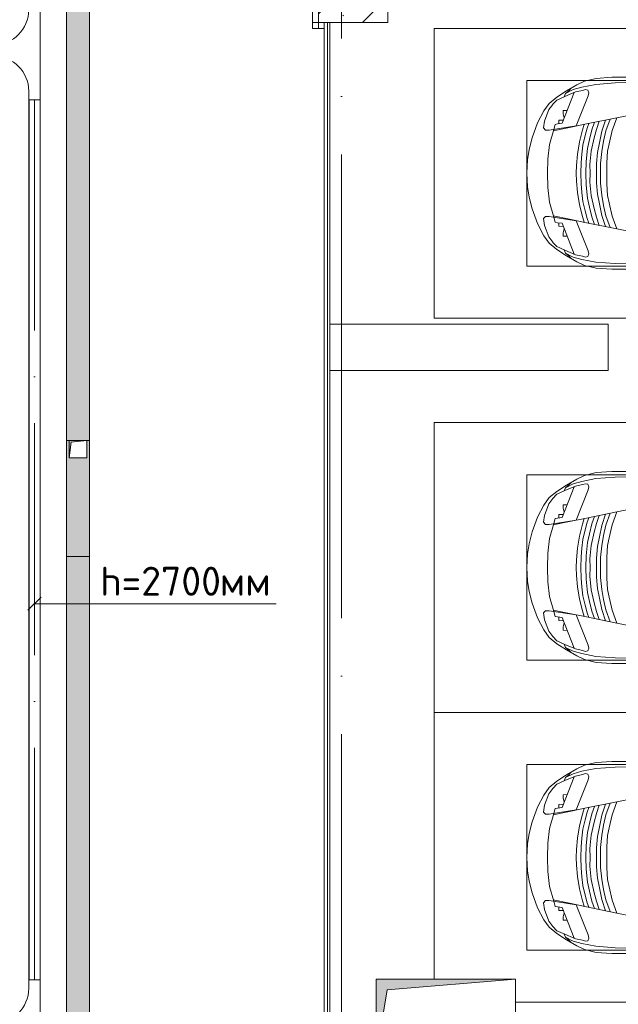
# Model space of a CAD drawing. Header units: millimetres. Extents: x -32229 to 192519, y -13689 to 125138.
# Tile 180 of 183: x 22057 to 27224, y 104583 to 113075. Entities that reach past the tile are written whole.
import ezdxf

# ---------------------------------------------------------------- set-up
doc = ezdxf.new("R2010")
doc.units = ezdxf.units.MM
doc.linetypes.add('ADSK_Линия сетки', pattern=[5000, 4000, -500, 0, -500])
doc.linetypes.add('ADSK_Осевая', pattern=[2800, 2000, -400, 0, -400])
doc.layers.add('A-DETL-____-OTLN', color=7, linetype='Continuous', lineweight=9, true_color=0x00a600)
for name, color, linetype, lineweight in [('A-DETL-GENF-OTLN', 7, 'Continuous', 18), ('A-FLOR-____-OTLN', 7, 'Continuous', 18), ('A-GENM-____-OTLN', 7, 'Continuous', 18), ('C-PRKG-____-OTLN', 7, 'Continuous', 18), ('E-CABL-TRAY-CNTR', 7, 'ADSK_Осевая', 18), ('E-CABL-TRAY-OTLN', 7, 'Continuous', 18), ('G-____-____-TEXT', 7, 'Continuous', 9), ('M-EQPM-____-OTLN', 7, 'Continuous', 18), ('S-COLS-____-MCUT', 7, 'Continuous', 40), ('S-COLS-____-OTLN', 7, 'Continuous', 18), ('S-GRID-____-OTLN', 7, 'Continuous', 9)]:
    doc.layers.add(name, color=color, linetype=linetype, lineweight=lineweight)
doc.styles.add('ISOCPEUR', font='isocpeur.ttf', dxfattribs={"height": 250})

# ---------------------------------------------------------------- blocks, each defined once
blk = doc.blocks.new('АР_Машиноместо - 4900x2400_М__5300х2500_-V164--01 ЭЛ')
at = {"layer": 'A-DETL-GENF-OTLN', "color": 253, "lineweight": 13, "true_color": 0xaaaaaa}
for p, q in [((943.3, -845.1), (815.8, -891)), ((1044.2, -818.6), (943.3, -845.1)), ((1132.7, -806), (1044.2, -818.6)), ((1250, -800), (1132.7, -806)), ((1250, -800), (1367.3, -806)), ((1367.3, -806), (1455.8, -818.6)), ((1455.8, -818.6), (1556.7, -845.1)), ((1556.7, -845.1), (1684.2, -891)), ((815.8, -891), (711.9, -946.2)), ((1684.2, -891), (1788.1, -946.2)), ((647.2, -992.8), (593.2, -1056.8)), ((711.9, -946.2), (647.2, -992.8)), ((700.9, -989.1), (655, -1024.3)), ((800.1, -952.6), (700.9, -989.1)), ((859, -944.1), (800.1, -952.6)), ((841.1, -1225.9), (877.7, -991.4)), ((877.7, -958.9), (859, -944.1)), ((1000.2, -994.5), (871.4, -1031.3)), ((877.7, -991.4), (877.7, -958.9)), ((1127.4, -979.8), (1000.2, -994.5)), ((1250, -977.6), (1127.4, -979.8)), ((1250, -977.6), (1372.6, -979.8)), ((1372.6, -979.8), (1499.8, -994.5)), ((1499.8, -994.5), (1628.6, -1031.3)), ((1622.3, -958.9), (1641, -944.1)), ((1622.3, -991.4), (1622.3, -958.9)), ((1658.9, -1225.9), (1622.3, -991.4)), ((1641, -944.1), (1699.9, -952.6)), ((1699.9, -952.6), (1799.1, -989.1)), ((1788.1, -946.2), (1852.8, -992.8)), ((1799.1, -989.1), (1845, -1024.3)), ((1852.8, -992.8), (1906.8, -1056.8)), ((593.2, -1056.8), (539.3, -1140.4)), ((617.9, -1057.3), (586.9, -1126.3)), ((654.7, -1024.4), (617.9, -1057.3)), ((882.6, -1027.5), (853.8, -1167.4)), ((1617.4, -1027.5), (1646.2, -1167.4)), ((1845.3, -1024.4), (1882.1, -1057.3)), ((1882.1, -1057.3), (1913.1, -1126.3)), ((1906.8, -1056.8), (1960.7, -1140.4)), ((539.3, -1140.4), (487.4, -1232.1)), ((540.4, -1159.6), (516.2, -1180.5)), ((561.3, -1132.6), (540.4, -1159.6)), ((586.9, -1126.3), (548.2, -1220.1)), ((589, -1121.6), (561.3, -1132.6)), ((853.8, -1167.4), (826.8, -1300.9)), ((1646.2, -1167.4), (1673.2, -1300.9)), ((1911, -1121.6), (1938.7, -1132.6)), ((1913.1, -1126.3), (1951.8, -1220.1)), ((1938.7, -1132.6), (1959.6, -1159.6)), ((1959.6, -1159.6), (1983.8, -1180.5)), ((1960.7, -1140.4), (2012.6, -1232.1)), ((487.4, -1232.1), (455.7, -1296.1)), ((548.2, -1220.1), (535, -1280.6)), ((580.7, -1327.1), (841.1, -1225.9)), ((978.6, -1254.6), (876.3, -1278.7)), ((1084.1, -1236), (978.6, -1254.6)), ((1159.1, -1267.9), (1083.6, -1274.6)), ((1182.5, -1227.5), (1084.1, -1236)), ((1250, -1266.6), (1159.1, -1267.9)), ((1250, -1223.7), (1182.5, -1227.5)), ((1250, -1223.7), (1317.5, -1227.5)), ((1250, -1266.6), (1340.9, -1267.9)), ((1317.5, -1227.5), (1415.9, -1236)), ((1340.9, -1267.9), (1416.4, -1274.6)), ((1415.9, -1236), (1521.4, -1254.6)), ((1521.4, -1254.6), (1623.7, -1278.7)), ((1919.3, -1327.1), (1658.9, -1225.9)), ((1951.8, -1220.1), (1965, -1280.6)), ((2012.6, -1232.1), (2044.3, -1296.1)), ((455.7, -1296.1), (430.8, -1396.6)), ((535, -1280.6), (527.2, -1305.2)), ((527.2, -1305.2), (531.8, -1326)), ((531.8, -1326), (554.4, -1333.3)), ((554.4, -1333.3), (580.7, -1327.1)), ((826.8, -1300.9), (770, -1576.5)), ((859.1, -1321.2), (819.9, -1334.4)), ((876.3, -1278.7), (828.3, -1293.7)), ((925.2, -1301.6), (859.1, -1321.2)), ((958.3, -1341.1), (873.8, -1361.2)), ((1007.1, -1283.7), (925.2, -1301.6)), ((1059, -1354.8), (945.3, -1380.6)), ((1035, -1323.2), (958.3, -1341.1)), ((1083.6, -1274.6), (1007.1, -1283.7)), ((1148.3, -1312.4), (1035, -1323.2)), ((1174.5, -1344.2), (1059, -1354.8)), ((1250, -1309.3), (1148.3, -1312.4)), ((1250, -1344.9), (1174.5, -1344.2)), ((1250, -1309.3), (1351.7, -1312.4)), ((1250, -1344.9), (1325.5, -1344.2)), ((1325.5, -1344.2), (1441, -1354.8)), ((1351.7, -1312.4), (1465, -1323.2)), ((1416.4, -1274.6), (1492.9, -1283.7)), ((1441, -1354.8), (1554.7, -1380.6)), ((1465, -1323.2), (1541.7, -1341.1)), ((1492.9, -1283.7), (1574.8, -1301.6)), ((1541.7, -1341.1), (1626.2, -1361.2)), ((1574.8, -1301.6), (1640.9, -1321.2)), ((1623.7, -1278.7), (1671.7, -1293.7)), ((1640.9, -1321.2), (1680.1, -1334.4)), ((1673.2, -1300.9), (1730, -1576.5)), ((1945.6, -1333.3), (1919.3, -1327.1)), ((1968.2, -1326), (1945.6, -1333.3)), ((1965, -1280.6), (1972.8, -1305.2)), ((1972.8, -1305.2), (1968.2, -1326)), ((2044.3, -1296.1), (2069.2, -1396.6)), ((430.8, -1396.6), (422, -1534.1)), ((871.4, -1401.1), (800.5, -1424.6)), ((873.8, -1361.2), (809.9, -1383.1)), ((945.3, -1380.6), (871.4, -1401.1)), ((986.2, -1425.6), (887, -1446.5)), ((1070, -1410.4), (986.2, -1425.6)), ((1163.9, -1435.1), (1061.9, -1445.7)), ((1168.3, -1399.8), (1070, -1410.4)), ((1250, -1435.1), (1163.9, -1435.1)), ((1250, -1400.1), (1168.3, -1399.8)), ((1250, -1400.1), (1331.7, -1399.8)), ((1250, -1435.1), (1336.1, -1435.1)), ((1331.7, -1399.8), (1430, -1410.4)), ((1336.1, -1435.1), (1438.1, -1445.7)), ((1430, -1410.4), (1513.8, -1425.6)), ((1513.8, -1425.6), (1613, -1446.5)), ((1554.7, -1380.6), (1628.6, -1401.1)), ((1626.2, -1361.2), (1690.1, -1383.1)), ((1628.6, -1401.1), (1699.5, -1424.6)), ((2069.2, -1396.6), (2078, -1534.1)), ((884.3, -1480.8), (782, -1518.1)), ((887, -1446.5), (790.4, -1477.3)), ((994.9, -1509.3), (881.7, -1536.4)), ((973.4, -1459.7), (884.3, -1480.8)), ((1061.9, -1445.7), (973.4, -1459.7)), ((1060, -1496.1), (994.9, -1509.3)), ((1159.3, -1489.1), (1060, -1496.1)), ((1250, -1488.3), (1159.3, -1489.1)), ((1250, -1488.3), (1340.7, -1489.1)), ((1340.7, -1489.1), (1440, -1496.1)), ((1438.1, -1445.7), (1526.6, -1459.7)), ((1440, -1496.1), (1505.1, -1509.3)), ((1505.1, -1509.3), (1618.3, -1536.4)), ((1526.6, -1459.7), (1615.7, -1480.8)), ((1613, -1446.5), (1709.6, -1477.3)), ((1615.7, -1480.8), (1718, -1518.1)), ((422, -1534.1), (422, -1662.9)), ((770, -1576.5), (718.3, -1834.2)), ((881.7, -1536.4), (770, -1576.5)), ((1618.3, -1536.4), (1730, -1576.5)), ((1730, -1576.5), (1781.7, -1834.2)), ((2078, -1534.1), (2078, -1662.9))]:
    blk.add_line(p, q, dxfattribs=at)
at = {"layer": 'A-DETL-GENF-OTLN', "color": 254, "lineweight": 13, "true_color": 0xd4d4d4}
for p, q in [((818.8, -1102.9), (554, -1208.1)), ((792.9, -1076.2), (791.2, -1114.5)), ((823.3, -1074.4), (792.9, -1076.2)), ((824.1, -1063.7), (818.8, -1102.9)), ((827.7, -1045), (824.1, -1063.7)), ((871.3, -1031.9), (827.7, -1045)), ((1628.7, -1031.9), (1672.3, -1045)), ((1672.3, -1045), (1675.9, -1063.7)), ((1675.9, -1063.7), (1681.2, -1102.9)), ((1676.7, -1074.4), (1707.1, -1076.2)), ((1681.2, -1102.9), (1946, -1208.1)), ((1707.1, -1076.2), (1708.8, -1114.5)), ((561.7, -1132.1), (527.9, -1198.6)), ((709.1, -1112.7), (708.2, -1146.9)), ((737.7, -1113.6), (709.1, -1112.7)), ((772.6, -1121.3), (737.7, -1113.6)), ((1727.4, -1121.3), (1762.3, -1113.6)), ((1762.3, -1113.6), (1790.9, -1112.7)), ((1790.9, -1112.7), (1791.8, -1146.9)), ((1938.3, -1132.1), (1972.1, -1198.6)), ((527.9, -1198.6), (507.4, -1274.3)), ((1972.1, -1198.6), (1992.6, -1274.3)), ((507.4, -1274.3), (483.4, -1395.6)), ((1992.6, -1274.3), (2016.6, -1395.6)), ((483.4, -1395.6), (470.9, -1561.4)), ((2016.6, -1395.6), (2029.1, -1561.4)), ((470.9, -1561.4), (462.8, -1889.5)), ((2029.1, -1561.4), (2037.2, -1889.5))]:
    blk.add_line(p, q, dxfattribs=at)
at = {"layer": 'C-PRKG-____-OTLN', "color": 253, "lineweight": 13, "true_color": 0xaaaaaa}
for p, q in [((2500, 0), (0, 0)), ((0, 0), (0, -4549.6)), ((2500, 0), (2500, -5300)), ((450, -800), (450, -4500)), ((450, -800), (2050, -800)), ((2050, -800), (2050, -4500))]:
    blk.add_line(p, q, dxfattribs=at)
blk = doc.blocks.new('АР_Машиноместо - 4900x2400_М__5300х2500_-V165--01 ЭЛ')
at = {"layer": 'A-DETL-GENF-OTLN', "color": 254, "lineweight": 13, "true_color": 0xd4d4d4}
for p, q in [((470.9, 1561.4), (462.8, 1889.5)), ((2029.1, 1561.4), (2037.2, 1889.5)), ((483.4, 1395.6), (470.9, 1561.4)), ((2016.6, 1395.6), (2029.1, 1561.4)), ((507.4, 1274.3), (483.4, 1395.6)), ((1992.6, 1274.3), (2016.6, 1395.6)), ((527.9, 1198.6), (507.4, 1274.3)), ((1972.1, 1198.6), (1992.6, 1274.3)), ((561.7, 1132.1), (527.9, 1198.6)), ((818.8, 1102.9), (554, 1208.1)), ((1681.2, 1102.9), (1946, 1208.1)), ((1938.3, 1132.1), (1972.1, 1198.6)), ((709.1, 1112.7), (708.2, 1146.9)), ((737.7, 1113.6), (709.1, 1112.7)), ((772.6, 1121.3), (737.7, 1113.6)), ((792.9, 1076.2), (791.2, 1114.5)), ((1707.1, 1076.2), (1708.8, 1114.5)), ((1727.4, 1121.3), (1762.3, 1113.6)), ((1762.3, 1113.6), (1790.9, 1112.7)), ((1790.9, 1112.7), (1791.8, 1146.9)), ((823.3, 1074.4), (792.9, 1076.2)), ((824.1, 1063.7), (818.8, 1102.9)), ((827.7, 1045), (824.1, 1063.7)), ((871.3, 1031.9), (827.7, 1045)), ((1628.7, 1031.9), (1672.3, 1045)), ((1672.3, 1045), (1675.9, 1063.7)), ((1675.9, 1063.7), (1681.2, 1102.9)), ((1676.7, 1074.4), (1707.1, 1076.2))]:
    blk.add_line(p, q, dxfattribs=at)
at = {"layer": 'A-DETL-GENF-OTLN', "color": 253, "lineweight": 13, "true_color": 0xaaaaaa}
for p, q in [((770, 1576.5), (718.3, 1834.2)), ((1730, 1576.5), (1781.7, 1834.2)), ((422, 1534.1), (422, 1662.9)), ((2078, 1534.1), (2078, 1662.9)), ((430.8, 1396.6), (422, 1534.1)), ((826.8, 1300.9), (770, 1576.5)), ((881.7, 1536.4), (770, 1576.5)), ((994.9, 1509.3), (881.7, 1536.4)), ((1505.1, 1509.3), (1618.3, 1536.4)), ((1618.3, 1536.4), (1730, 1576.5)), ((1673.2, 1300.9), (1730, 1576.5)), ((2069.2, 1396.6), (2078, 1534.1)), ((884.3, 1480.8), (782, 1518.1)), ((887, 1446.5), (790.4, 1477.3)), ((973.4, 1459.7), (884.3, 1480.8)), ((986.2, 1425.6), (887, 1446.5)), ((1061.9, 1445.7), (973.4, 1459.7)), ((1060, 1496.1), (994.9, 1509.3)), ((1159.3, 1489.1), (1060, 1496.1)), ((1163.9, 1435.1), (1061.9, 1445.7)), ((1250, 1488.3), (1159.3, 1489.1)), ((1250, 1488.3), (1340.7, 1489.1)), ((1336.1, 1435.1), (1438.1, 1445.7)), ((1340.7, 1489.1), (1440, 1496.1)), ((1438.1, 1445.7), (1526.6, 1459.7)), ((1440, 1496.1), (1505.1, 1509.3)), ((1513.8, 1425.6), (1613, 1446.5)), ((1526.6, 1459.7), (1615.7, 1480.8)), ((1613, 1446.5), (1709.6, 1477.3)), ((1615.7, 1480.8), (1718, 1518.1)), ((455.7, 1296.1), (430.8, 1396.6)), ((871.4, 1401.1), (800.5, 1424.6)), ((873.8, 1361.2), (809.9, 1383.1)), ((945.3, 1380.6), (871.4, 1401.1)), ((958.3, 1341.1), (873.8, 1361.2)), ((1059, 1354.8), (945.3, 1380.6)), ((1070, 1410.4), (986.2, 1425.6)), ((1168.3, 1399.8), (1070, 1410.4)), ((1250, 1435.1), (1163.9, 1435.1)), ((1250, 1400.1), (1168.3, 1399.8)), ((1250, 1435.1), (1336.1, 1435.1)), ((1250, 1400.1), (1331.7, 1399.8)), ((1331.7, 1399.8), (1430, 1410.4)), ((1430, 1410.4), (1513.8, 1425.6)), ((1441, 1354.8), (1554.7, 1380.6)), ((1541.7, 1341.1), (1626.2, 1361.2)), ((1554.7, 1380.6), (1628.6, 1401.1)), ((1626.2, 1361.2), (1690.1, 1383.1)), ((1628.6, 1401.1), (1699.5, 1424.6)), ((2044.3, 1296.1), (2069.2, 1396.6)), ((487.4, 1232.1), (455.7, 1296.1)), ((527.2, 1305.2), (531.8, 1326)), ((535, 1280.6), (527.2, 1305.2)), ((531.8, 1326), (554.4, 1333.3)), ((548.2, 1220.1), (535, 1280.6)), ((554.4, 1333.3), (580.7, 1327.1)), ((580.7, 1327.1), (841.1, 1225.9)), ((859.1, 1321.2), (819.9, 1334.4)), ((853.8, 1167.4), (826.8, 1300.9)), ((876.3, 1278.7), (828.3, 1293.7)), ((925.2, 1301.6), (859.1, 1321.2)), ((978.6, 1254.6), (876.3, 1278.7)), ((1007.1, 1283.7), (925.2, 1301.6)), ((1035, 1323.2), (958.3, 1341.1)), ((1083.6, 1274.6), (1007.1, 1283.7)), ((1148.3, 1312.4), (1035, 1323.2)), ((1174.5, 1344.2), (1059, 1354.8)), ((1159.1, 1267.9), (1083.6, 1274.6)), ((1250, 1309.3), (1148.3, 1312.4)), ((1250, 1344.9), (1174.5, 1344.2)), ((1250, 1344.9), (1325.5, 1344.2)), ((1250, 1309.3), (1351.7, 1312.4)), ((1325.5, 1344.2), (1441, 1354.8)), ((1340.9, 1267.9), (1416.4, 1274.6)), ((1351.7, 1312.4), (1465, 1323.2)), ((1416.4, 1274.6), (1492.9, 1283.7)), ((1465, 1323.2), (1541.7, 1341.1)), ((1492.9, 1283.7), (1574.8, 1301.6)), ((1521.4, 1254.6), (1623.7, 1278.7)), ((1574.8, 1301.6), (1640.9, 1321.2)), ((1623.7, 1278.7), (1671.7, 1293.7)), ((1640.9, 1321.2), (1680.1, 1334.4)), ((1646.2, 1167.4), (1673.2, 1300.9)), ((1919.3, 1327.1), (1658.9, 1225.9)), ((1945.6, 1333.3), (1919.3, 1327.1)), ((1968.2, 1326), (1945.6, 1333.3)), ((1951.8, 1220.1), (1965, 1280.6)), ((1965, 1280.6), (1972.8, 1305.2)), ((1972.8, 1305.2), (1968.2, 1326)), ((2012.6, 1232.1), (2044.3, 1296.1)), ((539.3, 1140.4), (487.4, 1232.1)), ((586.9, 1126.3), (548.2, 1220.1)), ((841.1, 1225.9), (877.7, 991.4)), ((1084.1, 1236), (978.6, 1254.6)), ((1182.5, 1227.5), (1084.1, 1236)), ((1250, 1266.6), (1159.1, 1267.9)), ((1250, 1223.7), (1182.5, 1227.5)), ((1250, 1266.6), (1340.9, 1267.9)), ((1250, 1223.7), (1317.5, 1227.5)), ((1317.5, 1227.5), (1415.9, 1236)), ((1415.9, 1236), (1521.4, 1254.6)), ((1658.9, 1225.9), (1622.3, 991.4)), ((1913.1, 1126.3), (1951.8, 1220.1)), ((1960.7, 1140.4), (2012.6, 1232.1)), ((540.4, 1159.6), (516.2, 1180.5)), ((593.2, 1056.8), (539.3, 1140.4)), ((561.3, 1132.6), (540.4, 1159.6)), ((589, 1121.6), (561.3, 1132.6)), ((617.9, 1057.3), (586.9, 1126.3)), ((882.6, 1027.5), (853.8, 1167.4)), ((1617.4, 1027.5), (1646.2, 1167.4)), ((1882.1, 1057.3), (1913.1, 1126.3)), ((1906.8, 1056.8), (1960.7, 1140.4)), ((1911, 1121.6), (1938.7, 1132.6)), ((1938.7, 1132.6), (1959.6, 1159.6)), ((1959.6, 1159.6), (1983.8, 1180.5)), ((647.2, 992.8), (593.2, 1056.8)), ((654.7, 1024.4), (617.9, 1057.3)), ((700.9, 989.1), (655, 1024.3)), ((1000.2, 994.5), (871.4, 1031.3)), ((1499.8, 994.5), (1628.6, 1031.3)), ((1799.1, 989.1), (1845, 1024.3)), ((1845.3, 1024.4), (1882.1, 1057.3)), ((1852.8, 992.8), (1906.8, 1056.8)), ((711.9, 946.2), (647.2, 992.8)), ((800.1, 952.6), (700.9, 989.1)), ((815.8, 891), (711.9, 946.2)), ((859, 944.1), (800.1, 952.6)), ((877.7, 958.9), (859, 944.1)), ((877.7, 991.4), (877.7, 958.9)), ((1127.4, 979.8), (1000.2, 994.5)), ((1250, 977.6), (1127.4, 979.8)), ((1250, 977.6), (1372.6, 979.8)), ((1372.6, 979.8), (1499.8, 994.5)), ((1622.3, 991.4), (1622.3, 958.9)), ((1622.3, 958.9), (1641, 944.1)), ((1641, 944.1), (1699.9, 952.6)), ((1684.2, 891), (1788.1, 946.2)), ((1699.9, 952.6), (1799.1, 989.1)), ((1788.1, 946.2), (1852.8, 992.8)), ((943.3, 845.1), (815.8, 891)), ((1556.7, 845.1), (1684.2, 891)), ((1044.2, 818.6), (943.3, 845.1)), ((1132.7, 806), (1044.2, 818.6)), ((1250, 800), (1132.7, 806)), ((1250, 800), (1367.3, 806)), ((1367.3, 806), (1455.8, 818.6)), ((1455.8, 818.6), (1556.7, 845.1))]:
    blk.add_line(p, q, dxfattribs=at)
at = {"layer": 'C-PRKG-____-OTLN', "color": 253, "lineweight": 13, "true_color": 0xaaaaaa}
for p, q in [((0, 0), (0, 4549.6)), ((2500, 0), (2500, 4549.6)), ((450, 800), (450, 4500)), ((2050, 800), (2050, 4500)), ((450, 800), (2050, 800)), ((2500, 0), (0, 0))]:
    blk.add_line(p, q, dxfattribs=at)
blk = doc.blocks.new('АР_Машиноместо - 4900x2400_М__5300х2500_-V166--01 ЭЛ')
at = {"layer": 'A-DETL-GENF-OTLN', "color": 253, "lineweight": 13, "true_color": 0xaaaaaa}
for p, q in [((943.3, -845.1), (815.8, -891)), ((1044.2, -818.6), (943.3, -845.1)), ((1132.7, -806), (1044.2, -818.6)), ((1250, -800), (1132.7, -806)), ((1250, -800), (1367.3, -806)), ((1367.3, -806), (1455.8, -818.6)), ((1455.8, -818.6), (1556.7, -845.1)), ((1556.7, -845.1), (1684.2, -891)), ((815.8, -891), (711.9, -946.2)), ((1684.2, -891), (1788.1, -946.2)), ((647.2, -992.8), (593.2, -1056.8)), ((711.9, -946.2), (647.2, -992.8)), ((700.9, -989.1), (655, -1024.3)), ((800.1, -952.6), (700.9, -989.1)), ((859, -944.1), (800.1, -952.6)), ((841.1, -1225.9), (877.7, -991.4)), ((877.7, -958.9), (859, -944.1)), ((1000.2, -994.5), (871.4, -1031.3)), ((877.7, -991.4), (877.7, -958.9)), ((1127.4, -979.8), (1000.2, -994.5)), ((1250, -977.6), (1127.4, -979.8)), ((1250, -977.6), (1372.6, -979.8)), ((1372.6, -979.8), (1499.8, -994.5)), ((1499.8, -994.5), (1628.6, -1031.3)), ((1622.3, -958.9), (1641, -944.1)), ((1622.3, -991.4), (1622.3, -958.9)), ((1658.9, -1225.9), (1622.3, -991.4)), ((1641, -944.1), (1699.9, -952.6)), ((1699.9, -952.6), (1799.1, -989.1)), ((1788.1, -946.2), (1852.8, -992.8)), ((1799.1, -989.1), (1845, -1024.3)), ((1852.8, -992.8), (1906.8, -1056.8)), ((593.2, -1056.8), (539.3, -1140.4)), ((617.9, -1057.3), (586.9, -1126.3)), ((654.7, -1024.4), (617.9, -1057.3)), ((882.6, -1027.5), (853.8, -1167.4)), ((1617.4, -1027.5), (1646.2, -1167.4)), ((1845.3, -1024.4), (1882.1, -1057.3)), ((1882.1, -1057.3), (1913.1, -1126.3)), ((1906.8, -1056.8), (1960.7, -1140.4)), ((539.3, -1140.4), (487.4, -1232.1)), ((540.4, -1159.6), (516.2, -1180.5)), ((561.3, -1132.6), (540.4, -1159.6)), ((586.9, -1126.3), (548.2, -1220.1)), ((589, -1121.6), (561.3, -1132.6)), ((853.8, -1167.4), (826.8, -1300.9)), ((1646.2, -1167.4), (1673.2, -1300.9)), ((1911, -1121.6), (1938.7, -1132.6)), ((1913.1, -1126.3), (1951.8, -1220.1)), ((1938.7, -1132.6), (1959.6, -1159.6)), ((1959.6, -1159.6), (1983.8, -1180.5)), ((1960.7, -1140.4), (2012.6, -1232.1)), ((487.4, -1232.1), (455.7, -1296.1)), ((548.2, -1220.1), (535, -1280.6)), ((580.7, -1327.1), (841.1, -1225.9)), ((978.6, -1254.6), (876.3, -1278.7)), ((1084.1, -1236), (978.6, -1254.6)), ((1159.1, -1267.9), (1083.6, -1274.6)), ((1182.5, -1227.5), (1084.1, -1236)), ((1250, -1266.6), (1159.1, -1267.9)), ((1250, -1223.7), (1182.5, -1227.5)), ((1250, -1223.7), (1317.5, -1227.5)), ((1250, -1266.6), (1340.9, -1267.9)), ((1317.5, -1227.5), (1415.9, -1236)), ((1340.9, -1267.9), (1416.4, -1274.6)), ((1415.9, -1236), (1521.4, -1254.6)), ((1521.4, -1254.6), (1623.7, -1278.7)), ((1919.3, -1327.1), (1658.9, -1225.9)), ((1951.8, -1220.1), (1965, -1280.6)), ((2012.6, -1232.1), (2044.3, -1296.1)), ((455.7, -1296.1), (430.8, -1396.6)), ((535, -1280.6), (527.2, -1305.2)), ((527.2, -1305.2), (531.8, -1326)), ((531.8, -1326), (554.4, -1333.3)), ((554.4, -1333.3), (580.7, -1327.1)), ((826.8, -1300.9), (770, -1576.5)), ((859.1, -1321.2), (819.9, -1334.4)), ((876.3, -1278.7), (828.3, -1293.7)), ((925.2, -1301.6), (859.1, -1321.2)), ((958.3, -1341.1), (873.8, -1361.2)), ((1007.1, -1283.7), (925.2, -1301.6)), ((1059, -1354.8), (945.3, -1380.6)), ((1035, -1323.2), (958.3, -1341.1)), ((1083.6, -1274.6), (1007.1, -1283.7)), ((1148.3, -1312.4), (1035, -1323.2)), ((1174.5, -1344.2), (1059, -1354.8)), ((1250, -1309.3), (1148.3, -1312.4)), ((1250, -1344.9), (1174.5, -1344.2)), ((1250, -1309.3), (1351.7, -1312.4)), ((1250, -1344.9), (1325.5, -1344.2)), ((1325.5, -1344.2), (1441, -1354.8)), ((1351.7, -1312.4), (1465, -1323.2)), ((1416.4, -1274.6), (1492.9, -1283.7)), ((1441, -1354.8), (1554.7, -1380.6)), ((1465, -1323.2), (1541.7, -1341.1)), ((1492.9, -1283.7), (1574.8, -1301.6)), ((1541.7, -1341.1), (1626.2, -1361.2)), ((1574.8, -1301.6), (1640.9, -1321.2)), ((1623.7, -1278.7), (1671.7, -1293.7)), ((1640.9, -1321.2), (1680.1, -1334.4)), ((1673.2, -1300.9), (1730, -1576.5)), ((1945.6, -1333.3), (1919.3, -1327.1)), ((1968.2, -1326), (1945.6, -1333.3)), ((1965, -1280.6), (1972.8, -1305.2)), ((1972.8, -1305.2), (1968.2, -1326)), ((2044.3, -1296.1), (2069.2, -1396.6)), ((430.8, -1396.6), (422, -1534.1)), ((871.4, -1401.1), (800.5, -1424.6)), ((873.8, -1361.2), (809.9, -1383.1)), ((945.3, -1380.6), (871.4, -1401.1)), ((986.2, -1425.6), (887, -1446.5)), ((1070, -1410.4), (986.2, -1425.6)), ((1163.9, -1435.1), (1061.9, -1445.7)), ((1168.3, -1399.8), (1070, -1410.4)), ((1250, -1435.1), (1163.9, -1435.1)), ((1250, -1400.1), (1168.3, -1399.8)), ((1250, -1400.1), (1331.7, -1399.8)), ((1250, -1435.1), (1336.1, -1435.1)), ((1331.7, -1399.8), (1430, -1410.4)), ((1336.1, -1435.1), (1438.1, -1445.7)), ((1430, -1410.4), (1513.8, -1425.6)), ((1513.8, -1425.6), (1613, -1446.5)), ((1554.7, -1380.6), (1628.6, -1401.1)), ((1626.2, -1361.2), (1690.1, -1383.1)), ((1628.6, -1401.1), (1699.5, -1424.6)), ((2069.2, -1396.6), (2078, -1534.1)), ((884.3, -1480.8), (782, -1518.1)), ((887, -1446.5), (790.4, -1477.3)), ((994.9, -1509.3), (881.7, -1536.4)), ((973.4, -1459.7), (884.3, -1480.8)), ((1061.9, -1445.7), (973.4, -1459.7)), ((1060, -1496.1), (994.9, -1509.3)), ((1159.3, -1489.1), (1060, -1496.1)), ((1250, -1488.3), (1159.3, -1489.1)), ((1250, -1488.3), (1340.7, -1489.1)), ((1340.7, -1489.1), (1440, -1496.1)), ((1438.1, -1445.7), (1526.6, -1459.7)), ((1440, -1496.1), (1505.1, -1509.3)), ((1505.1, -1509.3), (1618.3, -1536.4)), ((1526.6, -1459.7), (1615.7, -1480.8)), ((1613, -1446.5), (1709.6, -1477.3)), ((1615.7, -1480.8), (1718, -1518.1)), ((422, -1534.1), (422, -1662.9)), ((770, -1576.5), (718.3, -1834.2)), ((881.7, -1536.4), (770, -1576.5)), ((1618.3, -1536.4), (1730, -1576.5)), ((1730, -1576.5), (1781.7, -1834.2)), ((2078, -1534.1), (2078, -1662.9))]:
    blk.add_line(p, q, dxfattribs=at)
at = {"layer": 'A-DETL-GENF-OTLN', "color": 254, "lineweight": 13, "true_color": 0xd4d4d4}
for p, q in [((818.8, -1102.9), (554, -1208.1)), ((792.9, -1076.2), (791.2, -1114.5)), ((823.3, -1074.4), (792.9, -1076.2)), ((824.1, -1063.7), (818.8, -1102.9)), ((827.7, -1045), (824.1, -1063.7)), ((871.3, -1031.9), (827.7, -1045)), ((1628.7, -1031.9), (1672.3, -1045)), ((1672.3, -1045), (1675.9, -1063.7)), ((1675.9, -1063.7), (1681.2, -1102.9)), ((1676.7, -1074.4), (1707.1, -1076.2)), ((1681.2, -1102.9), (1946, -1208.1)), ((1707.1, -1076.2), (1708.8, -1114.5)), ((561.7, -1132.1), (527.9, -1198.6)), ((709.1, -1112.7), (708.2, -1146.9)), ((737.7, -1113.6), (709.1, -1112.7)), ((772.6, -1121.3), (737.7, -1113.6)), ((1727.4, -1121.3), (1762.3, -1113.6)), ((1762.3, -1113.6), (1790.9, -1112.7)), ((1790.9, -1112.7), (1791.8, -1146.9)), ((1938.3, -1132.1), (1972.1, -1198.6)), ((527.9, -1198.6), (507.4, -1274.3)), ((1972.1, -1198.6), (1992.6, -1274.3)), ((507.4, -1274.3), (483.4, -1395.6)), ((1992.6, -1274.3), (2016.6, -1395.6)), ((483.4, -1395.6), (470.9, -1561.4)), ((2016.6, -1395.6), (2029.1, -1561.4)), ((470.9, -1561.4), (462.8, -1889.5)), ((2029.1, -1561.4), (2037.2, -1889.5))]:
    blk.add_line(p, q, dxfattribs=at)
at = {"layer": 'C-PRKG-____-OTLN', "color": 253, "lineweight": 13, "true_color": 0xaaaaaa}
for p, q in [((2500, 0), (200, 0)), ((2500, 0), (2500, -4549.6)), ((0, -700), (0, -4549.6)), ((450, -800), (450, -4500)), ((450, -800), (2050, -800)), ((2050, -800), (2050, -4500))]:
    blk.add_line(p, q, dxfattribs=at)
blk = doc.blocks.new('АР_Лоток - 200х100h_ЛВ1-7511697--01 ЭЛ')
at = {"layer": 'M-EQPM-____-OTLN', "lineweight": 13, "true_color": 0xf3f3f3}
blk.add_hatch(color=7, dxfattribs=at).paths.add_polyline_path([(8392.4, -100), (8392.4, 100), (0, 100), (0, -100), (5270.4, -100)])
at = {"layer": 'M-EQPM-____-OTLN', "color": 253, "lineweight": 13, "true_color": 0xaaaaaa}
for p, q in [((8392.4, 75), (8392.4, 100)), ((8392.4, -100), (8392.4, -75))]:
    blk.add_line(p, q, dxfattribs=at)
blk = doc.blocks.new('АР_Канал вертикальный прямоугольный - ВК-5403405--01 ЭЛ')
at = {"layer": 'M-EQPM-____-OTLN', "lineweight": 13, "true_color": 0xe2e2e2}
blk.add_hatch(color=254, dxfattribs=at).paths.add_polyline_path([(-75, -75), (-60, 60), (75, 75), (-75, 75)])
at = {"layer": 'M-EQPM-____-OTLN', "color": 253, "lineweight": 13, "true_color": 0xaaaaaa}
for p, q in [((75, 75), (-75, 75)), ((-75, 75), (-75, -75)), ((75, 75), (-75, 75)), ((-75, 75), (-75, -75)), ((-75, -75), (-75, 75)), ((-75, 75), (75, 75)), ((-75, -75), (-60, 60)), ((-75, -75), (-60, 60)), ((-60, 60), (75, 75)), ((-60, 60), (75, 75)), ((75, -75), (75, 75)), ((75, 75), (75, -75)), ((-75, -75), (75, -75)), ((75, -75), (-75, -75))]:
    blk.add_line(p, q, dxfattribs=at)
blk = doc.blocks.new('КР_Колонна_ЖБ_Прямоугольная - 600x800h_B40-5825008--01 ЭЛ')
at = {"layer": 'S-COLS-____-OTLN', "lineweight": 5, "true_color": 0xaaaaaa}
h = blk.add_hatch(dxfattribs=at)
h.set_pattern_fill('FP_13', color=253, style=0, pattern_type=2)
h.set_pattern_definition([(225, (24935.3, 113450), (228.0985, -228.0985), []), (225, (24707.2, 113450), (228.0985, -228.0985), [403.225, -80.645, 6.706, -73.939])])
h.paths.add_polyline_path([(300, 400), (-300, 400), (-300, -400), (300, -400)])
at = {"layer": 'S-COLS-____-MCUT', "color": 253, "lineweight": 15, "true_color": 0xaaaaaa}
for p, q in [((300, 400), (-300, 400)), ((-300, 400), (-300, -400)), ((300, -400), (300, 400)), ((-300, -400), (300, -400))]:
    blk.add_line(p, q, dxfattribs=at)
blk = doc.blocks.new('АР_Канал вертикальный прямоугольный - ОВ-3837980--01 ЭЛ')
at = {"layer": 'M-EQPM-____-OTLN', "lineweight": 13, "true_color": 0xe2e2e2}
blk.add_hatch(color=254, dxfattribs=at).paths.add_polyline_path([(-600, -325), (-507.5, 232.5), (600, 325), (-600, 325)])
at = {"layer": 'M-EQPM-____-OTLN', "color": 253, "lineweight": 13, "true_color": 0xaaaaaa}
for p, q in [((600, 325), (-600, 325)), ((-600, 325), (-600, -325)), ((600, 325), (-600, 325)), ((-600, 325), (-600, -325)), ((-600, -325), (-600, 325)), ((-600, 325), (600, 325)), ((-507.5, 232.5), (600, 325)), ((-507.5, 232.5), (600, 325)), ((600, -325), (600, 325)), ((600, 325), (600, -325)), ((-600, -325), (-507.5, 232.5)), ((-600, -325), (-507.5, 232.5)), ((-600, -325), (600, -325)), ((600, -325), (-600, -325))]:
    blk.add_line(p, q, dxfattribs=at)
blk = doc.blocks.new('АР-Заполнение деф_ шва - Д_ш_-4331012--01 ЭЛ')
at = {"layer": 'A-GENM-____-OTLN', "color": 253, "lineweight": 13, "true_color": 0xaaaaaa}
for p, q in [((0, 25), (2600, 25)), ((0, -25), (2600, -25))]:
    blk.add_line(p, q, dxfattribs=at)
blk = doc.blocks.new('АР-Заполнение деф_ шва - Д_ш_-4331150--01 ЭЛ')
at = {"layer": 'A-GENM-____-OTLN', "color": 253, "lineweight": 13, "true_color": 0xaaaaaa}
for p, q in [((0, 25), (5900, 25)), ((0, -25), (5900, -25))]:
    blk.add_line(p, q, dxfattribs=at)
blk = doc.blocks.new('АР-Заполнение деф_ шва - Д_ш__Пристенный-4429135--01 ЭЛ')
at = {"layer": 'A-GENM-____-OTLN', "color": 253, "lineweight": 13, "true_color": 0xaaaaaa}
blk.add_line((0, -25), (400, -25), dxfattribs=at)
blk = doc.blocks.new('АР-Заполнение деф_ шва - Д_ш__Пристенный-V226--01 ЭЛ')
at = {"layer": 'A-GENM-____-OTLN', "color": 253, "lineweight": 13, "true_color": 0xaaaaaa}
for p, q in [((0, 25), (50, 25)), ((850, 25), (900, 25)), ((0, -25), (900, -25))]:
    blk.add_line(p, q, dxfattribs=at)
blk = doc.blocks.new('АР-Заполнение деф_ шва - Д_ш__Пристенный-V227--01 ЭЛ')
at = {"layer": 'A-GENM-____-OTLN', "color": 253, "lineweight": 13, "true_color": 0xaaaaaa}
for p, q in [((0, 25), (50, 25)), ((0, -25), (100, -25))]:
    blk.add_line(p, q, dxfattribs=at)
blk = doc.blocks.new('АР_Лоток - 200х100h_L_1000_с вертик_отводом_ЛВ3-V258--01 ЭЛ')
at = {"layer": 'M-EQPM-____-OTLN', "lineweight": 13, "true_color": 0xf3f3f3}
blk.add_hatch(color=7, dxfattribs=at).paths.add_polyline_path([(0, -100), (1000, -100), (1000, -75), (850, -75), (850, 75), (1000, 75), (1000, 100), (0, 100), (0, -75)])
at = {"layer": 'M-EQPM-____-OTLN', "color": 253, "lineweight": 13, "true_color": 0xaaaaaa}
for p, q in [((0, 100), (0, -100)), ((1000, 75), (1000, 100)), ((1000, -100), (1000, -75))]:
    blk.add_line(p, q, dxfattribs=at)
blk = doc.blocks.new('АР_Лоток - 200х100h_ЛВ1-7511699--01 ЭЛ')
at = {"layer": 'M-EQPM-____-OTLN', "lineweight": 13, "true_color": 0xf3f3f3}
blk.add_hatch(color=7, dxfattribs=at).paths.add_polyline_path([(87.6, -15), (87.6, -100), (7682.6, -100), (7682.6, 100), (98.6, 100), (93.4, 82.7), (87.6, 12.3)])
at = {"layer": 'M-EQPM-____-OTLN', "color": 253, "lineweight": 13, "true_color": 0xaaaaaa}
blk.add_line((7682.6, -100), (7682.6, 100), dxfattribs=at)
blk = doc.blocks.new('Наметкина 10_РД_АР_П_отсоединено_rvt-1--01 ЭЛ')
at = {"layer": 'A-FLOR-____-OTLN', "color": 253, "lineweight": 13, "true_color": 0xaaaaaa}
for p, q in [((22460.3, 117837.4), (22460.3, 100861)), ((22660.3, 117837.4), (22660.3, 100850)), ((24585.3, 113000), (24585.3, 113900)), ((24715.3, 100850), (24715.3, 113050)), ((24735.3, 110450), (24735.3, 113050)), ((24685.3, 113000), (24585.3, 113000)), ((24685.3, 113000), (24685.3, 100850)), ((24735.3, 104150), (24735.3, 110050))]:
    blk.add_line(p, q, dxfattribs=at)
at = {"layer": 'S-COLS-____-MCUT', "color": 253, "lineweight": 15, "true_color": 0xaaaaaa}
for p, q in [((27135.3, 110450), (24735.3, 110450)), ((24735.3, 110450), (24735.3, 110050)), ((27135.3, 110050), (27135.3, 110450)), ((24735.3, 110050), (27135.3, 110050))]:
    blk.add_line(p, q, dxfattribs=at)
at = {"layer": 'A-GENM-____-OTLN', "color": 253, "lineweight": 13, "true_color": 0xaaaaaa, "rotation": 270}
for name, p in [('АР-Заполнение деф_ шва - Д_ш__Пристенный-V226--01 ЭЛ', (24610.3, 113900)), ('АР-Заполнение деф_ шва - Д_ш_-4331012--01 ЭЛ', (24710.3, 113050)), ('АР-Заполнение деф_ шва - Д_ш__Пристенный-4429135--01 ЭЛ', (24710.3, 110450)), ('АР-Заполнение деф_ шва - Д_ш_-4331150--01 ЭЛ', (24710.3, 110050))]:
    blk.add_blockref(name, p, dxfattribs=at)
at = {"layer": 'A-GENM-____-OTLN', "color": 253, "lineweight": 13, "true_color": 0xaaaaaa}
blk.add_blockref('АР-Заполнение деф_ шва - Д_ш__Пристенный-V227--01 ЭЛ', (24585.3, 113025), dxfattribs=at)
at = {"layer": 'C-PRKG-____-OTLN', "color": 253, "lineweight": 13, "true_color": 0xaaaaaa}
for name, p, rotation in [('АР_Машиноместо - 4900x2400_М__5300х2500_-V164--01 ЭЛ', (25635.3, 110500), 90.00000000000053), ('АР_Машиноместо - 4900x2400_М__5300х2500_-V165--01 ЭЛ', (25635.3, 109600), 269.9999999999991), ('АР_Машиноместо - 4900x2400_М__5300х2500_-V166--01 ЭЛ', (25635.3, 104600), 89.99999999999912)]:
    blk.add_blockref(name, p, dxfattribs=dict(at, rotation=rotation))
at = {"layer": 'M-EQPM-____-OTLN', "color": 253, "lineweight": 13, "true_color": 0xaaaaaa}
for name, p, rotation in [('АР_Лоток - 200х100h_ЛВ1-7511697--01 ЭЛ', (22560.3, 117837.4), 270), ('АР_Лоток - 200х100h_L_1000_с вертик_отводом_ЛВ3-V258--01 ЭЛ', (22560.3, 108445), 90), ('АР_Лоток - 200х100h_ЛВ1-7511699--01 ЭЛ', (22560.3, 100762.4), 90)]:
    blk.add_blockref(name, p, dxfattribs=dict(at, rotation=rotation))
for name, p in [('АР_Канал вертикальный прямоугольный - ВК-5403405--01 ЭЛ', (22560.3, 109370)), ('АР_Канал вертикальный прямоугольный - ОВ-3837980--01 ЭЛ', (25735.3, 104475))]:
    blk.add_blockref(name, p, dxfattribs=at)
at = {"layer": 'S-COLS-____-OTLN', "color": 253, "lineweight": 13, "true_color": 0xaaaaaa, "rotation": 180}
blk.add_blockref('КР_Колонна_ЖБ_Прямоугольная - 600x800h_B40-5825008--01 ЭЛ', (24935.3, 113450), dxfattribs=at)
blk = doc.blocks.new('M_Горизонтальный тройник для канального - Радиус 300 мм-1473419--01 ЭЛ')
at = {"layer": 'E-CABL-TRAY-OTLN', "color": 150, "true_color": 0x0080ff}
for p, q in [((425, 50), (-425, 50)), ((-425, 50), (-425, -50)), ((425, -50), (425, 50)), ((-425, -50), (-350, -50)), ((350, -50), (425, -50)), ((-50, -350), (-50, -425)), ((50, -425), (50, -350)), ((-50, -425), (50, -425))]:
    blk.add_line(p, q, dxfattribs=at)
for centre, start, end in [((-350, -350), 0, 90), ((350, -350), 90, 180)]:
    blk.add_arc(centre, 300, start, end, dxfattribs=at)

msp = doc.modelspace()

# ---------------------------------------------------------------- linework, layer by layer
at = {"layer": 'A-DETL-____-OTLN', "color": 150, "true_color": 0x0080ff}
for p, q in [((22128.5, 107981.3), (22241.7, 108094.4)), ((22185.1, 108037.8), (24270, 108037.8))]:
    msp.add_line(p, q, dxfattribs=at)
at = {"layer": 'E-CABL-TRAY-CNTR', "color": 150, "true_color": 0x0080ff}
msp.add_line((22185.1, 104794.8), (22185.1, 112385), dxfattribs=at)
at = {"layer": 'E-CABL-TRAY-OTLN', "color": 150, "true_color": 0x0080ff}
for p, q in [((22135.1, 112385), (22137.6, 112385)), ((22135.1, 104794.8), (22135.1, 112385)), ((22137.6, 104794.8), (22137.6, 112385)), ((22232.6, 112385), (22235.1, 112385)), ((22232.6, 104794.8), (22232.6, 112385)), ((22235.1, 104794.8), (22235.1, 112385)), ((22137.6, 104794.8), (22135.1, 104794.8)), ((22235.1, 104794.8), (22232.6, 104794.8))]:
    msp.add_line(p, q, dxfattribs=at)
at = {"layer": 'S-GRID-____-OTLN', "color": 253, "linetype": 'ADSK_Линия сетки', "true_color": 0xaaaaaa}
msp.add_line((24835.3, -12088.9), (24835.3, 125138.4), dxfattribs=at)

# ---------------------------------------------------------------- block references
at = {"lineweight": 5}
msp.add_blockref('Наметкина 10_РД_АР_П_отсоединено_rvt-1--01 ЭЛ', (0, 0), dxfattribs=at)
at = {"layer": 'E-CABL-TRAY-OTLN', "color": 150, "true_color": 0x0080ff, "rotation": 270}
for p in [(22185.1, 112810), (22185.1, 104369.8)]:
    msp.add_blockref('M_Горизонтальный тройник для канального - Радиус 300 мм-1473419--01 ЭЛ', p, dxfattribs=at)

# ---------------------------------------------------------------- texts
at = {"layer": 'G-____-____-TEXT', "color": 150, "true_color": 0x0080ff, "char_height": 250, "attachment_point": 1, "style": 'ISOCPEUR'}
for s, insert, width in [('h=2700', (22751.9, 108357), 1250.632), ('мм', (23783.7, 108357), 481.012)]:
    msp.add_mtext(s, dxfattribs=dict(at, insert=insert, width=width))

doc.saveas('drawing.dxf')
